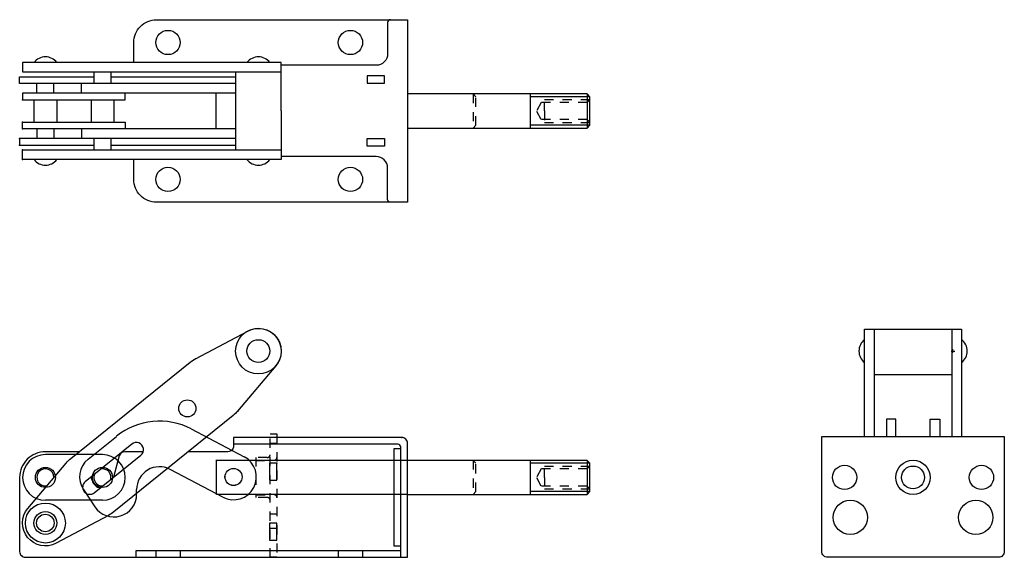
# Model space of a CAD drawing. Extents: x 84.2 to 95, y 10.8 to 16.7.
import ezdxf

# ---------------------------------------------------------------- set-up
doc = ezdxf.new("R2010")
doc.units = 0
doc.header["$LTSCALE"] = 0.2
doc.header["$MEASUREMENT"] = 0
doc.linetypes.add('HIDDEN', pattern=[0.375, 0.25, -0.125])
doc.layers.get('0').update_dxf_attribs({"linetype": 'CONTINUOUS'})
for name, color, linetype in [('HIDDEN', 7, 'HIDDEN'), ('OBJ', 7, 'CONTINUOUS'), ('TEXT', 7, 'CONTINUOUS')]:
    doc.layers.add(name, color=color, linetype=linetype)

msp = doc.modelspace()

# ---------------------------------------------------------------- linework, layer by layer
for p, q in [((86.118, 12.201), (86.697, 11.896)), ((84.987, 11.869), (85.297, 12.12)), ((85.144, 11.92), (84.519, 11.92)), ((85.769, 11.787), (85.769, 11.787)), ((86.393, 11.482), (86.393, 11.862)), ((86.464, 11.454), (85.885, 11.758)), ((84.936, 11.536), (85.061, 11.349)), ((85.519, 11.487), (85.519, 11.537)), ((85.144, 11.42), (84.519, 11.42))]:
    msp.add_line(p, q)
at = {"linetype": 'HIDDEN'}
for p, q in [((86.982, 10.796), (86.982, 12.146)), ((86.982, 12.146), (87.056, 12.146)), ((87.056, 12.146), (87.056, 10.796)), ((86.982, 12.046), (87.056, 12.046)), ((86.95, 11.888), (86.826, 11.888)), ((86.826, 11.888), (86.826, 11.45)), ((86.95, 11.45), (86.826, 11.45)), ((86.975, 11.271), (87.05, 11.271)), ((86.975, 11.115), (87.05, 11.115)), ((87.056, 10.796), (86.982, 10.796))]:
    msp.add_line(p, q, dxfattribs=at)
for centre, radius in [((84.519, 11.67), 0.11), ((85.144, 11.67), 0.11), ((85.144, 11.67), 0.11), ((86.581, 11.675), 0.0938), ((86.581, 11.675), 0.0932), ((84.519, 11.17), 0.219), ((84.519, 11.17), 0.096)]:
    msp.add_circle(centre, radius)
for centre, radius, start, end in [((85.769, 11.537), 0.75, 62.2681, 128.918), ((84.519, 11.67), 0.25, 90, 270), ((85.144, 11.675), 0.25, 128.918, 213.6901), ((85.144, 11.67), 0.25, 270, 90), ((86.581, 11.675), 0.25, 242.2681, 62.2681), ((85.769, 11.537), 0.25, 62.2681, 180), ((85.269, 11.487), 0.25, 213.6901, 0)]:
    msp.add_arc(centre, radius, start, end)
for centre, start, end in [((86.95, 11.919), 270, 0), ((86.95, 11.419), 0, 90)]:
    msp.add_arc(centre, 0.0312, start, end, dxfattribs=at)
at = {"layer": 'HIDDEN', "linetype": 'HIDDEN'}
for p, q in [((89.206, 15.872), (89.206, 15.497)), ((89.206, 15.872), (89.237, 15.841)), ((89.237, 15.529), (89.237, 15.841)), ((89.951, 15.779), (89.903, 15.685)), ((90.456, 15.779), (89.951, 15.779)), ((89.987, 15.81), (90.487, 15.81)), ((89.987, 15.685), (89.987, 15.81)), ((89.951, 15.591), (89.903, 15.685)), ((89.987, 15.685), (89.987, 15.56)), ((90.456, 15.591), (89.951, 15.591)), ((89.987, 15.56), (90.487, 15.56)), ((89.206, 15.497), (89.237, 15.529)), ((89.206, 11.857), (89.237, 11.826)), ((89.206, 11.857), (89.206, 11.482)), ((89.237, 11.514), (89.237, 11.826)), ((89.951, 11.764), (89.903, 11.67)), ((90.456, 11.764), (89.951, 11.764)), ((89.987, 11.795), (90.487, 11.795)), ((89.987, 11.67), (89.987, 11.795)), ((89.951, 11.576), (89.903, 11.67)), ((89.987, 11.67), (89.987, 11.545)), ((90.456, 11.576), (89.951, 11.576)), ((89.206, 11.482), (89.237, 11.514)), ((89.987, 11.545), (90.487, 11.545)), ((85.729, 10.87), (85.729, 10.795)), ((85.995, 10.87), (85.995, 10.795)), ((87.729, 10.87), (87.729, 10.795)), ((87.995, 10.87), (87.995, 10.795))]:
    msp.add_line(p, q, dxfattribs=at)
at = {"layer": 'HIDDEN', "linetype": 'HIDDEN', "ltscale": 0.35}
for p, q in [((86.82, 11.857), (87.018, 11.857)), ((86.826, 11.48), (87.025, 11.48))]:
    msp.add_line(p, q, dxfattribs=at)
for centre, start, end in [((87.025, 11.889), 270, 0), ((87.025, 11.449), 360, 90)]:
    msp.add_arc(centre, 0.0312, start, end, dxfattribs=at)
at = {"layer": 'OBJ', "color": 7}
for p, q in [((85.05, 16.112), (85.05, 15.985)), ((85.237, 16.112), (85.237, 15.985)), ((84.425, 15.881), (84.425, 15.985)), ((84.612, 15.881), (84.612, 15.985)), ((88.234, 16.071), (88.046, 16.071)), ((88.046, 16.071), (88.046, 15.988)), ((88.046, 15.988), (88.234, 15.988)), ((88.234, 15.988), (88.234, 16.071)), ((90.456, 15.872), (90.456, 15.497)), ((84.394, 15.806), (84.394, 15.564)), ((84.644, 15.806), (84.644, 15.564)), ((85.019, 15.806), (85.019, 15.564)), ((85.269, 15.806), (85.269, 15.564)), ((90.456, 15.779), (90.487, 15.81)), ((90.456, 15.591), (90.487, 15.56)), ((84.425, 15.489), (84.425, 15.385)), ((84.612, 15.489), (84.612, 15.385)), ((85.05, 15.385), (85.05, 15.258)), ((85.237, 15.385), (85.237, 15.258)), ((88.046, 15.382), (88.234, 15.382)), ((88.046, 15.299), (88.046, 15.382)), ((88.234, 15.382), (88.234, 15.299)), ((88.234, 15.299), (88.046, 15.299))]:
    msp.add_line(p, q, dxfattribs=at)
at = {"layer": 'OBJ'}
for p, q in [((89.831, 15.872), (89.831, 15.497)), ((87.057, 11.826), (86.975, 11.826)), ((86.975, 11.826), (86.975, 11.639)), ((87.057, 11.639), (87.057, 11.826)), ((89.831, 11.857), (89.831, 11.482)), ((90.456, 11.857), (90.456, 11.482)), ((90.456, 11.764), (90.487, 11.795)), ((86.975, 11.639), (87.057, 11.639)), ((90.456, 11.576), (90.487, 11.545)), ((86.975, 11.17), (86.975, 10.982)), ((87.057, 11.17), (86.975, 11.17)), ((87.057, 10.982), (87.057, 11.17)), ((86.975, 10.982), (87.057, 10.982))]:
    msp.add_line(p, q, dxfattribs=at)
at = {"layer": 'OBJ', "linetype": 'Continuous'}
for p, q in [((94.465, 13.034), (94.465, 13.074)), ((94.445, 13.054), (94.485, 13.054))]:
    msp.add_line(p, q, dxfattribs=at)
at = {"layer": 'OBJ', "color": 0, "linetype": 'ByBlock'}
msp.add_line((88.394, 12.107), (87.578, 12.107), dxfattribs=at)
at = {"layer": 'OBJ', "color": 7}
for points in [[(88.487, 16.685), (88.487, 14.685), (85.737, 14.685, -0.414214), (85.487, 14.935), (85.487, 15.154, -0.414214)], [(85.487, 16.216), (85.487, 16.435, -0.414214), (85.737, 16.685), (88.487, 16.685)], [(88.3, 16.685, 0.414214), (88.269, 16.654), (88.269, 16.31, -0.414214), (88.144, 16.185), (87.103, 16.185)], [(88.3, 14.685, -0.414214), (88.269, 14.716), (88.269, 15.06, 0.414214), (88.144, 15.185), (87.103, 15.185)]]:
    msp.add_lwpolyline(points, format="xyb", dxfattribs=at)
for points in [[(87.103, 15.685), (87.103, 16.216), (84.269, 16.216), (84.269, 16.112), (87.103, 16.112)], [(86.603, 16.112), (86.603, 15.258)], [(86.603, 15.985), (84.237, 15.985), (84.237, 16.06), (85.05, 16.06)], [(84.916, 15.881), (84.916, 15.985)], [(85.237, 16.06), (86.603, 16.06)], [(86.603, 15.881), (84.916, 15.881), (84.269, 15.881), (84.269, 15.806), (85.394, 15.806), (85.394, 15.881)], [(86.385, 15.881), (86.385, 15.489)], [(88.487, 15.497), (90.456, 15.497), (90.487, 15.529), (90.487, 15.841), (90.456, 15.872), (88.487, 15.872)], [(87.103, 15.685), (87.103, 15.154), (84.269, 15.154), (84.269, 15.258), (87.103, 15.258)], [(86.603, 15.489), (84.916, 15.489), (84.269, 15.489), (84.269, 15.564), (85.394, 15.564), (85.394, 15.489)], [(84.916, 15.489), (84.916, 15.385)], [(86.603, 15.385), (84.237, 15.385), (84.237, 15.31), (85.05, 15.31)], [(85.237, 15.31), (86.603, 15.31)]]:
    msp.add_lwpolyline(points, dxfattribs=at)
at = {"layer": 'OBJ'}
for points in [[(84.328, 11.331), (84.746, 11.827, -0.047614), (84.797, 11.877), (86.104, 12.931, -0.047614), (86.163, 12.97), (86.736, 13.274, -0.825742), (87.044, 12.892), (86.626, 12.397, -0.047614), (86.575, 12.347), (85.268, 11.293, -0.047614), (85.209, 11.254), (84.636, 10.949, -0.825742)], [(95.027, 10.857, -0.414214), (94.965, 10.795), (93.09, 10.795, -0.414214), (93.027, 10.857), (93.027, 12.045), (93.027, 12.12), (95.027, 12.12), (95.027, 12.045)]]:
    msp.add_lwpolyline(points, format="xyb", close=True, dxfattribs=at)
for points in [[(93.496, 12.12), (93.496, 13.295), (94.027, 13.295), (94.559, 13.295), (94.559, 12.12)], [(93.601, 13.295), (93.601, 12.12)], [(94.454, 13.295), (94.454, 12.12)], [(94.454, 12.795), (93.601, 12.795)], [(93.84, 12.12), (93.84, 12.307), (93.735, 12.307), (93.735, 12.12)], [(94.215, 12.12), (94.215, 12.307), (94.32, 12.307), (94.32, 12.12)], [(88.413, 11.982), (88.338, 11.982), (88.338, 10.92), (88.413, 10.92)], [(88.487, 11.482), (90.456, 11.482), (90.487, 11.514), (90.487, 11.826), (90.456, 11.857), (86.393, 11.857)], [(85.512, 10.795), (85.512, 10.87), (88.413, 10.87)]]:
    msp.add_lwpolyline(points, dxfattribs=at)
for points in [[(84.89, 11.951), (84.519, 11.951, 0.414214), (84.237, 11.67), (84.237, 10.857, 0.414214), (84.3, 10.795), (88.487, 10.795), (88.487, 12.045, 0.414214), (88.425, 12.107), (86.581, 12.107), (86.581, 12.014, -0.414214), (86.519, 11.951), (86.084, 11.951, 0.339454)], [(85.467, 12.035), (84.956, 11.623, 1), (85.054, 11.502), (85.565, 11.914)], [(85.565, 11.914, 1), (85.467, 12.035, 1)], [(88.413, 10.795), (88.413, 12.001, 0.414214), (88.381, 12.033), (86.581, 12.033)], [(85.59, 11.951), (85.389, 11.951, 0.339454), (85.329, 11.905), (85.267, 11.673)], [(85.03, 11.639), (85.02, 11.675, 0.339454)], [(85.03, 11.639, 0.283082), (85.12, 11.554, 0.767327)]]:
    msp.add_lwpolyline(points, format="xyb", dxfattribs=at)
at = {"layer": 'OBJ', "color": 7}
for centre in [(85.862, 16.435), (87.862, 16.435), (85.862, 14.935), (87.862, 14.935)]:
    msp.add_circle(centre, 0.133, dxfattribs=at)
at = {"layer": 'OBJ'}
for centre, radius in [((86.853, 13.054), 0.125), ((86.075, 12.426), 0.0938), ((93.277, 11.67), 0.133), ((94.027, 11.67), 0.188), ((94.027, 11.67), 0.125), ((94.777, 11.67), 0.133), ((93.34, 11.232), 0.188), ((94.715, 11.232), 0.188), ((84.519, 11.17), 0.125)]:
    msp.add_circle(centre, radius, dxfattribs=at)
at = {"layer": 'OBJ', "color": 7}
for centre, start, end in [((84.519, 16.122), 36.8699, 143.1301), ((86.853, 16.122), 36.8699, 143.1301), ((84.519, 15.247), 216.8699, 323.1301), ((86.853, 15.247), 216.8699, 323.1301)]:
    msp.add_arc(centre, 0.156, start, end, dxfattribs=at)
at = {"layer": 'OBJ'}
for centre, radius, start, end in [((93.59, 13.054), 0.156, 126.9388, 233.0612), ((94.465, 13.054), 0.156, 306.8699, 53.1301), ((84.519, 11.67), 0.0938, 358.9518, 280.6554), ((85.144, 11.67), 0.0938, 345.9958, 99.2472), ((85.144, 11.67), 0.0938, 158.5517, 271.8031)]:
    msp.add_arc(centre, radius, start, end, dxfattribs=at)
at = {"layer": 'OBJ', "color": 7, "linetype": 'ByBlock'}
for p in [(84.269, 15.806), (84.269, 15.564), (84.269, 15.564), (84.269, 15.489), (84.237, 15.385), (84.237, 15.31), (84.269, 15.258), (84.269, 15.154)]:
    msp.add_point(p, dxfattribs=at)
at = {"layer": 'OBJ', "color": 0, "linetype": 'ByBlock'}
for p in [(86.163, 12.97), (86.629, 12.395), (88.425, 12.107), (87.057, 11.826)]:
    msp.add_point(p, dxfattribs=at)
at = {"layer": 'TEXT'}
for p, q in [((90.487, 15.841), (89.831, 15.841)), ((90.487, 15.529), (89.831, 15.529)), ((90.487, 11.826), (89.831, 11.826)), ((88.487, 11.482), (86.393, 11.482)), ((90.487, 11.514), (89.831, 11.514))]:
    msp.add_line(p, q, dxfattribs=at)
msp.add_circle((86.853, 13.054), 0.25, dxfattribs=at)

doc.saveas('drawing.dxf')
